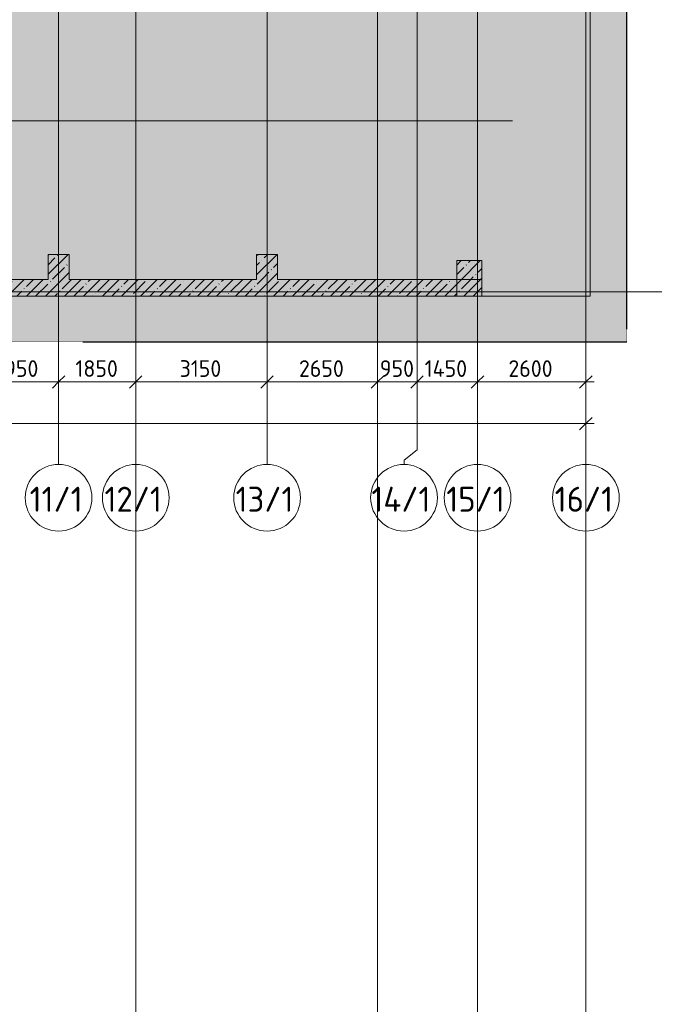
# Model space of a CAD drawing. Header units: millimetres. Extents: x -10358 to 171177, y -7314 to 134351.
# Tile 4 of 256: x 24016 to 39241, y 16308 to 39930. Entities that reach past the tile are written whole.
import ezdxf

# ---------------------------------------------------------------- set-up
doc = ezdxf.new("R2010")
doc.units = ezdxf.units.MM
doc.linetypes.add('3_ Штрих_ 5 х 3 мм', pattern=[8, 5, -3])
doc.linetypes.add('4_ Штрихпунктир_ 10 х 2 мм', pattern=[14, 10, -2, 0, -2])
for name, color, linetype, lineweight in [('A-ANNO-DIMS', 7, 'Continuous', 5), ('A-ANNO-DIMS-200', 7, 'Continuous', 5), ('A-DETL', 7, 'Continuous', 15), ('A-DETL-GENF', 7, 'Continuous', 13), ('A-FLOR', 7, 'Continuous', 13), ('A-WALL', 7, 'Continuous', 13), ('A-WALL-PATT', 7, 'Continuous', 13), ('S-COLS', 7, 'Continuous', 15), ('S-GRID', 7, 'Continuous', 5), ('S-GRID-IDEN', 7, 'Continuous', 5)]:
    doc.layers.add(name, color=color, linetype=linetype, lineweight=lineweight)
doc.styles.add('GOST Common_1', font='GOST_Common.ttf', dxfattribs={"height": 600})
doc.styles.add('GOST Common_2', font='GOST_Common.ttf', dxfattribs={"height": 400})
doc.dimstyles.new('2_мм', dxfattribs={"dimscale": 304.8, "dimtxt": 402.285999, "dimasz": 0.984252, "dimexe": 0.656168, "dimexo": 0.984252, "dimgap": 0, "dimtad": 1, "dimdec": 0, "dimdsep": 46, "dimtxsty": 'GOST Common_2', "dimblk1": 'OBLIQUE', "dimblk2": 'OBLIQUE', "dimsah": 1, "dimcen": 0.09, "dimdle": 0.656168, "dimadec": 5, "dimazin": 2, "dimtfac": 1, "dimtdec": 4, "dimtix": 1, "dimtmove": 0, "dimatfit": 3, "dimfxl": 1, "dimtvp": 1, "dimtolj": 1, "dimtzin": 0, "dimarcsym": 2})
doc.dimstyles.new('2_мм_1', dxfattribs={"dimscale": 304.8, "dimtxt": 402.285999, "dimasz": 0.984252, "dimexe": 0.656168, "dimexo": 0.984252, "dimgap": 0, "dimtad": 1, "dimdec": 0, "dimdsep": 46, "dimtxsty": 'GOST Common_2', "dimblk1": 'OBLIQUE', "dimblk2": 'OBLIQUE', "dimsah": 1, "dimcen": 0.09, "dimdle": 0.656168, "dimadec": 5, "dimazin": 2, "dimtfac": 1, "dimtdec": 4, "dimtix": 1, "dimtmove": 1, "dimatfit": 3, "dimfxl": 1, "dimtvp": 1, "dimtolj": 1, "dimtzin": 0, "dimarcsym": 2})
pattern_1 = [(45, (0, 0), (-228.0985, 228.0985), []), (45, (228.1, 0), (-228.0985, 228.0985), [403.225, -80.645, 6.706, -73.939])]

# ---------------------------------------------------------------- blocks, each defined once
blk = doc.blocks.new('Ось сетки - 8_0 мм-31302-Маркировочный план-схема -1 этажа на отм_-5_600')
at = {"layer": 'S-GRID-IDEN'}
blk.add_circle((0, 0), 4, dxfattribs=at)
blk = doc.blocks.new('DIMBLOCK99-Маркировочный план-схема -1 этажа на отм_-5_600')
at = {"layer": 'A-ANNO-DIMS-200'}
for p, q in [((23000, 31150), (23000, 31438)), ((24950, 31150), (24950, 31438)), ((23000, 31238), (24950, 31238)), ((23000, 31238), (23000, 31150)), ((24950, 31238), (24950, 31150))]:
    blk.add_line(p, q, dxfattribs=at)
at = {"layer": 'A-ANNO-DIMS-200', "lineweight": 25}
for p, q in [((23000, 31238), (22850, 31088)), ((23000, 31238), (23150, 31388)), ((24950, 31238), (24800, 31088)), ((24950, 31238), (25100, 31388))]:
    blk.add_line(p, q, dxfattribs=at)
at = {"layer": 'A-ANNO-DIMS-200', "color": 0, "insert": (23453, 31760), "char_height": 400, "width": 1251.86, "attachment_point": 1, "line_spacing_factor": 1.022761, "style": 'GOST Common_2'}
blk.add_mtext('1950', dxfattribs=at)
blk = doc.blocks.new('_Oblique')
at = {"color": 0, "linetype": 'ByBlock', "lineweight": -2}
blk.add_line((-0.5, -0.5), (0.5, 0.5), dxfattribs=at)
blk = doc.blocks.new('DIMBLOCK100-Маркировочный план-схема -1 этажа на отм_-5_600')
at = {"layer": 'A-ANNO-DIMS-200'}
for p, q in [((24950, 31150), (24950, 31438)), ((26800, 31150), (26800, 31438)), ((24950, 31238), (26800, 31238)), ((24950, 31238), (24950, 31150)), ((26800, 31238), (26800, 31150))]:
    blk.add_line(p, q, dxfattribs=at)
at = {"layer": 'A-ANNO-DIMS-200', "lineweight": 25}
for p, q in [((24950, 31238), (24800, 31088)), ((24950, 31238), (25100, 31388)), ((26800, 31238), (26650, 31088)), ((26800, 31238), (26950, 31388))]:
    blk.add_line(p, q, dxfattribs=at)
at = {"layer": 'A-ANNO-DIMS-200', "color": 0, "insert": (25353, 31760), "char_height": 400, "width": 1251.86, "attachment_point": 1, "line_spacing_factor": 1.022761, "style": 'GOST Common_2'}
blk.add_mtext('1850', dxfattribs=at)
blk = doc.blocks.new('DIMBLOCK101-Маркировочный план-схема -1 этажа на отм_-5_600')
at = {"layer": 'A-ANNO-DIMS-200'}
for p, q in [((26800, 31150), (26800, 31438)), ((29950, 31150), (29950, 31438)), ((26800, 31238), (29950, 31238)), ((26800, 31238), (26800, 31150)), ((29950, 31238), (29950, 31150))]:
    blk.add_line(p, q, dxfattribs=at)
at = {"layer": 'A-ANNO-DIMS-200', "lineweight": 25}
for p, q in [((26800, 31238), (26650, 31088)), ((26800, 31238), (26950, 31388)), ((29950, 31238), (29800, 31088)), ((29950, 31238), (30100, 31388))]:
    blk.add_line(p, q, dxfattribs=at)
at = {"layer": 'A-ANNO-DIMS-200', "color": 0, "insert": (27853, 31760), "char_height": 400, "width": 1251.86, "attachment_point": 1, "line_spacing_factor": 1.022761, "style": 'GOST Common_2'}
blk.add_mtext('3150', dxfattribs=at)
blk = doc.blocks.new('DIMBLOCK102-Маркировочный план-схема -1 этажа на отм_-5_600')
at = {"layer": 'A-ANNO-DIMS-200'}
for p, q in [((29950, 31150), (29950, 31438)), ((32600, 31150), (32600, 31438)), ((29950, 31238), (32600, 31238)), ((29950, 31238), (29950, 31150)), ((32600, 31238), (32600, 31150))]:
    blk.add_line(p, q, dxfattribs=at)
at = {"layer": 'A-ANNO-DIMS-200', "lineweight": 25}
for p, q in [((29950, 31238), (29800, 31088)), ((29950, 31238), (30100, 31388)), ((32600, 31238), (32450, 31088)), ((32600, 31238), (32750, 31388))]:
    blk.add_line(p, q, dxfattribs=at)
at = {"layer": 'A-ANNO-DIMS-200', "color": 0, "insert": (30716, 31760), "char_height": 400, "width": 1341.86, "attachment_point": 1, "line_spacing_factor": 1.022761, "style": 'GOST Common_2'}
blk.add_mtext('2650', dxfattribs=at)
blk = doc.blocks.new('DIMBLOCK103-Маркировочный план-схема -1 этажа на отм_-5_600')
at = {"layer": 'A-ANNO-DIMS-200'}
for p, q in [((32600, 31150), (32600, 31438)), ((33550, 31150), (33550, 31438)), ((32600, 31238), (33550, 31238)), ((32600, 31238), (32600, 31150)), ((33550, 31238), (33550, 31150))]:
    blk.add_line(p, q, dxfattribs=at)
at = {"layer": 'A-ANNO-DIMS-200', "lineweight": 25}
for p, q in [((32600, 31238), (32450, 31088)), ((32600, 31238), (32750, 31388)), ((33550, 31238), (33400, 31088)), ((33550, 31238), (33700, 31388))]:
    blk.add_line(p, q, dxfattribs=at)
at = {"layer": 'A-ANNO-DIMS-200', "color": 0, "insert": (32656, 31760), "char_height": 400, "width": 1006.4, "attachment_point": 1, "line_spacing_factor": 1.022761, "style": 'GOST Common_2'}
blk.add_mtext('950', dxfattribs=at)
blk = doc.blocks.new('DIMBLOCK104-Маркировочный план-схема -1 этажа на отм_-5_600')
at = {"layer": 'A-ANNO-DIMS-200'}
for p, q in [((33550, 31150), (33550, 31438)), ((35000, 31150), (35000, 31438)), ((33550, 31238), (35000, 31238)), ((33550, 31238), (33550, 31150)), ((35000, 31238), (35000, 31150))]:
    blk.add_line(p, q, dxfattribs=at)
at = {"layer": 'A-ANNO-DIMS-200', "lineweight": 25}
for p, q in [((33550, 31238), (33400, 31088)), ((33550, 31238), (33700, 31388)), ((35000, 31238), (34850, 31088)), ((35000, 31238), (35150, 31388))]:
    blk.add_line(p, q, dxfattribs=at)
at = {"layer": 'A-ANNO-DIMS-200', "color": 0, "insert": (33733, 31760), "char_height": 400, "width": 1300.95, "attachment_point": 1, "line_spacing_factor": 1.022761, "style": 'GOST Common_2'}
blk.add_mtext('1450', dxfattribs=at)
blk = doc.blocks.new('DIMBLOCK105-Маркировочный план-схема -1 этажа на отм_-5_600')
at = {"layer": 'A-ANNO-DIMS-200'}
for p, q in [((35000, 31150), (35000, 31438)), ((37600, 31150), (37600, 31438)), ((35000, 31238), (37800, 31238)), ((35000, 31238), (35000, 31150)), ((37600, 31238), (37600, 31150))]:
    blk.add_line(p, q, dxfattribs=at)
at = {"layer": 'A-ANNO-DIMS-200', "lineweight": 25}
for p, q in [((35000, 31238), (34850, 31088)), ((35000, 31238), (35150, 31388)), ((37600, 31238), (37450, 31088)), ((37600, 31238), (37750, 31388))]:
    blk.add_line(p, q, dxfattribs=at)
at = {"layer": 'A-ANNO-DIMS-200', "color": 0, "insert": (35741, 31760), "char_height": 400, "width": 1341.86, "attachment_point": 1, "line_spacing_factor": 1.022761, "style": 'GOST Common_2'}
blk.add_mtext('2600', dxfattribs=at)
blk = doc.blocks.new('DIMBLOCK106-Маркировочный план-схема -1 этажа на отм_-5_600')
at = {"layer": 'A-ANNO-DIMS-200'}
for p, q in [((5700, 30238), (37800, 30238)), ((5900, 30150), (5900, 30438)), ((5900, 30238), (5900, 30150)), ((21116, 30238), (21750, 30238)), ((22639, 30238), (21116, 30238)), ((37600, 30150), (37600, 30438)), ((37600, 30238), (37600, 30150))]:
    blk.add_line(p, q, dxfattribs=at)
at = {"layer": 'A-ANNO-DIMS-200', "lineweight": 25}
for p, q in [((5900, 30238), (5750, 30088)), ((5900, 30238), (6050, 30388)), ((37600, 30238), (37450, 30088)), ((37600, 30238), (37750, 30388))]:
    blk.add_line(p, q, dxfattribs=at)
at = {"layer": 'A-ANNO-DIMS-200', "color": 0, "insert": (21316, 30760), "char_height": 400, "width": 1587.33, "attachment_point": 1, "line_spacing_factor": 1.022761, "style": 'GOST Common_2'}
blk.add_mtext('31700', dxfattribs=at)
blk = doc.blocks.new('DIMBLOCK271-Маркировочный план-схема -1 этажа на отм_-5_600')
at = {"layer": 'A-ANNO-DIMS-200'}
for p, q in [((23000, 31150), (23000, 31438)), ((24950, 31150), (24950, 31438)), ((23000, 31238), (24950, 31238)), ((23000, 31238), (23000, 31150)), ((24950, 31238), (24950, 31150))]:
    blk.add_line(p, q, dxfattribs=at)
at = {"layer": 'A-ANNO-DIMS-200', "lineweight": 25}
for p, q in [((23000, 31238), (22850, 31088)), ((23000, 31238), (23150, 31388)), ((24950, 31238), (24800, 31088)), ((24950, 31238), (25100, 31388))]:
    blk.add_line(p, q, dxfattribs=at)
at = {"layer": 'A-ANNO-DIMS-200', "color": 0, "insert": (23453, 31760), "char_height": 400, "width": 1251.86, "attachment_point": 1, "line_spacing_factor": 1.022761, "style": 'GOST Common_2'}
blk.add_mtext('1950', dxfattribs=at)
blk = doc.blocks.new('DIMBLOCK272-Маркировочный план-схема -1 этажа на отм_-5_600')
at = {"layer": 'A-ANNO-DIMS-200'}
for p, q in [((24950, 31150), (24950, 31438)), ((26800, 31150), (26800, 31438)), ((24950, 31238), (26800, 31238)), ((24950, 31238), (24950, 31150)), ((26800, 31238), (26800, 31150))]:
    blk.add_line(p, q, dxfattribs=at)
at = {"layer": 'A-ANNO-DIMS-200', "lineweight": 25}
for p, q in [((24950, 31238), (24800, 31088)), ((24950, 31238), (25100, 31388)), ((26800, 31238), (26650, 31088)), ((26800, 31238), (26950, 31388))]:
    blk.add_line(p, q, dxfattribs=at)
at = {"layer": 'A-ANNO-DIMS-200', "color": 0, "insert": (25353, 31760), "char_height": 400, "width": 1251.86, "attachment_point": 1, "line_spacing_factor": 1.022761, "style": 'GOST Common_2'}
blk.add_mtext('1850', dxfattribs=at)
blk = doc.blocks.new('DIMBLOCK273-Маркировочный план-схема -1 этажа на отм_-5_600')
at = {"layer": 'A-ANNO-DIMS-200'}
for p, q in [((26800, 31150), (26800, 31438)), ((29950, 31150), (29950, 31438)), ((26800, 31238), (29950, 31238)), ((26800, 31238), (26800, 31150)), ((29950, 31238), (29950, 31150))]:
    blk.add_line(p, q, dxfattribs=at)
at = {"layer": 'A-ANNO-DIMS-200', "lineweight": 25}
for p, q in [((26800, 31238), (26650, 31088)), ((26800, 31238), (26950, 31388)), ((29950, 31238), (29800, 31088)), ((29950, 31238), (30100, 31388))]:
    blk.add_line(p, q, dxfattribs=at)
at = {"layer": 'A-ANNO-DIMS-200', "color": 0, "insert": (27853, 31760), "char_height": 400, "width": 1251.86, "attachment_point": 1, "line_spacing_factor": 1.022761, "style": 'GOST Common_2'}
blk.add_mtext('3150', dxfattribs=at)
blk = doc.blocks.new('DIMBLOCK274-Маркировочный план-схема -1 этажа на отм_-5_600')
at = {"layer": 'A-ANNO-DIMS-200'}
for p, q in [((29950, 31150), (29950, 31438)), ((32600, 31150), (32600, 31438)), ((29950, 31238), (32600, 31238)), ((29950, 31238), (29950, 31150)), ((32600, 31238), (32600, 31150))]:
    blk.add_line(p, q, dxfattribs=at)
at = {"layer": 'A-ANNO-DIMS-200', "lineweight": 25}
for p, q in [((29950, 31238), (29800, 31088)), ((29950, 31238), (30100, 31388)), ((32600, 31238), (32450, 31088)), ((32600, 31238), (32750, 31388))]:
    blk.add_line(p, q, dxfattribs=at)
at = {"layer": 'A-ANNO-DIMS-200', "color": 0, "insert": (30716, 31760), "char_height": 400, "width": 1341.86, "attachment_point": 1, "line_spacing_factor": 1.022761, "style": 'GOST Common_2'}
blk.add_mtext('2650', dxfattribs=at)
blk = doc.blocks.new('DIMBLOCK275-Маркировочный план-схема -1 этажа на отм_-5_600')
at = {"layer": 'A-ANNO-DIMS-200'}
for p, q in [((32600, 31150), (32600, 31438)), ((33550, 31150), (33550, 31438)), ((32600, 31238), (33550, 31238)), ((32600, 31238), (32600, 31150)), ((33550, 31238), (33550, 31150))]:
    blk.add_line(p, q, dxfattribs=at)
at = {"layer": 'A-ANNO-DIMS-200', "lineweight": 25}
for p, q in [((32600, 31238), (32450, 31088)), ((32600, 31238), (32750, 31388)), ((33550, 31238), (33400, 31088)), ((33550, 31238), (33700, 31388))]:
    blk.add_line(p, q, dxfattribs=at)
at = {"layer": 'A-ANNO-DIMS-200', "color": 0, "insert": (32656, 31760), "char_height": 400, "width": 1006.4, "attachment_point": 1, "line_spacing_factor": 1.022761, "style": 'GOST Common_2'}
blk.add_mtext('950', dxfattribs=at)
blk = doc.blocks.new('DIMBLOCK276-Маркировочный план-схема -1 этажа на отм_-5_600')
at = {"layer": 'A-ANNO-DIMS-200'}
for p, q in [((33550, 31150), (33550, 31438)), ((35000, 31150), (35000, 31438)), ((33550, 31238), (35000, 31238)), ((33550, 31238), (33550, 31150)), ((35000, 31238), (35000, 31150))]:
    blk.add_line(p, q, dxfattribs=at)
at = {"layer": 'A-ANNO-DIMS-200', "lineweight": 25}
for p, q in [((33550, 31238), (33400, 31088)), ((33550, 31238), (33700, 31388)), ((35000, 31238), (34850, 31088)), ((35000, 31238), (35150, 31388))]:
    blk.add_line(p, q, dxfattribs=at)
at = {"layer": 'A-ANNO-DIMS-200', "color": 0, "insert": (33733, 31760), "char_height": 400, "width": 1300.95, "attachment_point": 1, "line_spacing_factor": 1.022761, "style": 'GOST Common_2'}
blk.add_mtext('1450', dxfattribs=at)
blk = doc.blocks.new('DIMBLOCK277-Маркировочный план-схема -1 этажа на отм_-5_600')
at = {"layer": 'A-ANNO-DIMS-200'}
for p, q in [((35000, 31150), (35000, 31438)), ((37600, 31150), (37600, 31438)), ((35000, 31238), (37800, 31238)), ((35000, 31238), (35000, 31150)), ((37600, 31238), (37600, 31150))]:
    blk.add_line(p, q, dxfattribs=at)
at = {"layer": 'A-ANNO-DIMS-200', "lineweight": 25}
for p, q in [((35000, 31238), (34850, 31088)), ((35000, 31238), (35150, 31388)), ((37600, 31238), (37450, 31088)), ((37600, 31238), (37750, 31388))]:
    blk.add_line(p, q, dxfattribs=at)
at = {"layer": 'A-ANNO-DIMS-200', "color": 0, "insert": (35741, 31760), "char_height": 400, "width": 1341.86, "attachment_point": 1, "line_spacing_factor": 1.022761, "style": 'GOST Common_2'}
blk.add_mtext('2600', dxfattribs=at)

msp = doc.modelspace()

# ---------------------------------------------------------------- hatches: boundary and pattern name
at = {"layer": 'A-DETL-GENF', "true_color": 0xffffff}
h = msp.add_hatch(color=7, dxfattribs=at)
h.paths.add_polyline_path([(30200, 32200), (38582.9, 32200), (38582.9, 48000), (32600, 48000), (32600, 50050), (26600, 50050), (26601.2, 51500), (26900, 51500), (26900, 51900), (26600, 51900), (26600, 57825), (26900, 57825), (26900, 58225), (26600, 58225), (26600, 64100), (26900, 64100), (26900, 64500), (26600, 64500), (26600, 70300), (26900, 70300), (26900, 70700), (26600, 70700), (26600, 76750), (26900, 76750), (26900, 77150), (26600, 77150), (26600, 80600), (26975, 80600), (26975, 80900), (32600, 80900), (32600, 99100), (26975, 99100), (26975, 99400), (26575, 99400), (26575, 99100), (20875, 99100), (20875, 99400), (20475, 99400), (20475, 99100), (14525, 99100), (14525, 99400), (1400, 99400), (1400, 101100), (600, 101100), (600, 101450), (700, 101450), (700, 101750), (1400, 101750), (1400, 104300), (41750, 104300), (41750, 125510), (44050, 125510), (44050, 126310), (44700, 126310), (44700, 125510), (45250, 125510), (45250, 127956.4), (-1456, 127956.4), (-1456, 79200), (4850, 79200), (4850, 32200), (29700, 32200)])
h.paths.add_polyline_path([(19481.8, 43200), (19250, 43200), (19250, 44800), (20325, 44800), (20325, 44300), (21000, 44300), (21000, 43200), (19675, 43200)])
h.paths.add_polyline_path([(34923.4, 43245), (33775, 43245), (33776.6, 44280), (34923.4, 44280), (34923.4, 43246.6)])
h.paths.add_polyline_path([(15899.9, 43690), (15900, 43810), (15951.9, 43810), (15947.4, 43802.2), (15906.9, 43800), (15904.7, 43794.7), (15906.9, 43700), (15912.2, 43697.8), (15948.6, 43695.8), (15951.9, 43690), (15900, 43690)])
h.paths.add_polyline_path([(16768.8, 43690), (16748, 43690), (16752.5, 43697.8), (16793, 43700), (16795.2, 43705.3), (16793, 43800), (16787.7, 43802.2), (16751.5, 43803.9), (16748, 43810), (16800, 43810), (16798.8, 43690), (16787.7, 43690)])
h.paths.add_polyline_path([(6298, 43690), (6302.5, 43697.8), (6343, 43700), (6345.2, 43705.3), (6343, 43800), (6337.7, 43802.2), (6301.4, 43804.2), (6298, 43810), (6350, 43810), (6348.8, 43690), (6318.9, 43690)])
h.paths.add_polyline_path([(33774, 44335), (33724.6, 44335), (33729.1, 44342.8), (33769.6, 44345), (33771.8, 44350.3), (33769.6, 44445), (33764.3, 44447.2), (33729.1, 44447.2), (33724.6, 44455), (33776.6, 44455), (33775, 44335)])
h.paths.add_polyline_path([(34945, 44335), (34923.4, 44335), (34925, 44455), (34975.4, 44455), (34970.9, 44447.2), (34930.4, 44445), (34928.2, 44439.7), (34930.4, 44345), (34935.7, 44342.8), (34970.9, 44342.8), (34975.4, 44335)])
h.paths.add_polyline_path([(6868, 44740), (6100, 44740), (6100, 46490), (7200, 46490), (7200, 44740), (7040, 44740)])
h.paths.add_polyline_path([(13050, 45300), (12550, 45300), (12550, 77050), (13350, 77050), (13350, 61550), (24850, 61550), (24850, 60750), (13350, 60750), (13350, 45300)])
h.paths.add_polyline_path([(27808.7, 50700), (31300, 50700), (31300, 75252.5), (27250, 79728.8), (27250, 50700)])
h.paths.add_polyline_path([(31950, 50700), (32600, 50700), (32600, 75050), (31950, 75050), (31950, 50920)])
h.paths.add_polyline_path([(29374.9, 52325), (28875, 52325), (28876.1, 73440), (29675, 73440), (29675, 52325)])
h.paths.add_polyline_path([(20275, 52800), (20275, 54550), (22025, 54550), (22025, 52800), (20500, 52800)])
h.paths.add_polyline_path([(7076.2, 61250), (6100, 61250), (6100, 62630), (6348.1, 62630.8), (6349.9, 62635.3), (6347.7, 62730), (6338, 62732.2), (6307.2, 62732.2), (6302.7, 62740), (6354.7, 62740), (6354.7, 63000), (7350, 63000), (7350, 62630), (7510, 62630), (7510, 61250), (7180, 61250)])
h.paths.add_polyline_path([(31940, 75700), (32600, 75700), (32600, 80250), (27655, 80250), (31771.7, 75700)])
h.paths.add_polyline_path([(16125, 77150), (14375, 77150), (14375, 78400), (16125, 78400), (16125, 77170)])
h.paths.add_polyline_path([(20301, 78840), (20301, 78916), (20501, 78916), (20500, 78840.6), (20492, 78845.5), (20492, 78901.3), (20489.2, 78908), (20482.5, 78910.8), (20319.5, 78910.8), (20312.8, 78908), (20310, 78901.3), (20310, 78845.5)])
h.paths.add_polyline_path([(30075, 84350), (24230, 84350), (24230, 84900), (26975, 84900), (26975, 85150), (29775, 85150), (29775, 96625), (30575, 96625), (30575, 84350), (30275, 84350)])
h.paths.add_polyline_path([(18875, 93330), (17125, 93330), (17125, 95080), (18875, 95080), (18875, 94023)])
h.paths.add_polyline_path([(4850, 93330), (3100, 93330), (3100, 95080), (4850, 95080), (4850, 93507.5)])
h.paths.add_polyline_path([(2050, 99750), (32600, 99750), (32600, 100300), (45100.3, 100300), (41936.4, 103650), (2050, 103650), (2050, 100848.8)])
h.paths.add_polyline_path([(45250, 101088.1), (45250, 124860), (42400, 124860), (42400, 104105.8), (44561.3, 101817.3)])
h.paths.add_polyline_path([(40215, 101300), (3645.5, 101300), (3645.5, 102100), (40215, 102100), (40215, 101600)])
h.paths.add_polyline_path([(44325, 105712), (43825, 105712.7), (43825, 123388), (44625, 123388), (44625, 105712), (44561.3, 105712)])
h.paths.add_polyline_path([(32445, 109025), (31630, 109025), (31630, 110775), (33380, 110775), (33380, 109025), (32580, 109025)])
h.paths.add_polyline_path([(7825, 109025), (7825, 110775), (9575, 110775), (9575, 109025)])
h.paths.add_polyline_path([(40200, 117650), (700, 117650), (700, 118450), (40200, 118450), (40200, 117950)])
at = {"layer": 'A-WALL-PATT', "lineweight": 5}
h = msp.add_hatch(dxfattribs=at)
h.set_pattern_fill('FP_1', color=256, style=0, pattern_type=2)
h.set_pattern_definition(pattern_1)
h.paths.add_polyline_path([(35100.1, 33300), (35100.1, 33700), (21375, 33700), (21375, 33300), (35100, 33300)])
at = {"layer": 'S-COLS', "lineweight": 5}
h = msp.add_hatch(dxfattribs=at)
h.set_pattern_fill('FP_1', color=256, style=0, pattern_type=2)
h.set_pattern_definition(pattern_1)
h.paths.add_polyline_path([(25200, 33700), (25200, 34300), (24700, 34300), (24700, 33700)])
h = msp.add_hatch(dxfattribs=at)
h.set_pattern_fill('FP_1', color=256, style=0, pattern_type=2)
h.set_pattern_definition(pattern_1)
h.paths.add_polyline_path([(30200, 33700), (30200, 34300), (29700, 34300), (29700, 33700)])
h = msp.add_hatch(dxfattribs=at)
h.set_pattern_fill('FP_1', color=256, style=0, pattern_type=2)
h.set_pattern_definition(pattern_1)
h.paths.add_polyline_path([(34661.5, 33700), (35100, 33700), (35100, 34150), (34500, 34150), (34500, 33700)])

# ---------------------------------------------------------------- linework, layer by layer
at = {"layer": 'A-DETL', "linetype": '3_ Штрих_ 5 х 3 мм', "lineweight": 30}
for p, q in [((38582.9, 32200), (38582.9, 49600)), ((4850, 32200), (38582.9, 32200))]:
    msp.add_line(p, q, dxfattribs=at)
at = {"layer": 'A-FLOR'}
for p, q in [((37700, 33300), (37700, 41225)), ((35100.1, 33300), (37700, 33300))]:
    msp.add_line(p, q, dxfattribs=at)
at = {"layer": 'A-WALL'}
for p, q in [((24700, 33700), (21375, 33700)), ((29700, 33700), (25200, 33700)), ((35100.1, 33700), (30200, 33700)), ((35100.1, 33300), (35100.1, 33700)), ((21375, 33300), (35100.1, 33300))]:
    msp.add_line(p, q, dxfattribs=at)
at = {"layer": 'S-COLS'}
for p, q in [((24700, 34300), (24700, 33700)), ((25200, 34300), (24700, 34300)), ((25200, 33700), (25200, 34300)), ((29700, 34300), (29700, 33700)), ((30200, 34300), (29700, 34300)), ((30200, 33700), (30200, 34300)), ((34500, 34150), (34500, 33300)), ((35100, 34150), (34500, 34150)), ((35100, 33300), (35100, 34150)), ((34500, 33300), (35100, 33300))]:
    msp.add_line(p, q, dxfattribs=at)
at = {"layer": 'S-GRID', "linetype": '4_ Штрихпунктир_ 10 х 2 мм'}
for p, q in [((26800, -5714.2), (26800, 132751)), ((35000, -5714.2), (35000, 132751)), ((26800, 29261), (26800, 129968.9)), ((33550, 29611.4), (33550, 101400)), ((32600, -987.9), (32600, 80105)), ((37600, -987.9), (37600, 80105)), ((24950, 29261), (24950, 60921.2)), ((29950, 29261), (29950, 60921.2)), ((35000, 29261), (35000, 60921.2)), ((37600, 29261), (37600, 60921.2)), ((35837.5, 37500), (-5845.9, 37500)), ((155261.4, 33400), (-8758.4, 33400))]:
    msp.add_line(p, q, dxfattribs=at)
at = {"layer": 'S-GRID'}
for p, q in [((33550, 29611.4), (33236.3, 29362.6)), ((33236.3, 29362.6), (33236.3, 29261))]:
    msp.add_line(p, q, dxfattribs=at)

# ---------------------------------------------------------------- block references
at = {"layer": 'S-GRID-IDEN', "xscale": 199.9999999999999, "yscale": 199.9999999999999, "zscale": 199.9999999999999}
for p in [(24950, 28461), (26800, 28461), (29950, 28461), (33236.3, 28461), (35000, 28461), (37600, 28461)]:
    msp.add_blockref('Ось сетки - 8_0 мм-31302-Маркировочный план-схема -1 этажа на отм_-5_600', p, dxfattribs=at)

# ---------------------------------------------------------------- texts
at = {"layer": 'S-GRID-IDEN', "char_height": 600, "attachment_point": 1, "style": 'GOST Common_1'}
for s, insert, width in [('11/1', (24254.8, 28725.2), 1667.51), ('12/1', (26051.8, 28725.2), 1795.78), ('13/1', (29195.8, 28725.2), 1811.814), ('14/1', (32455, 28725.2), 1875.949), ('15/1', (34251.8, 28725.2), 1795.78), ('16/1', (36851.8, 28725.2), 1795.78)]:
    msp.add_mtext(s, dxfattribs=dict(at, insert=insert, width=width))

# ---------------------------------------------------------------- dimensions: what is measured, and where the dimension line sits
at = {"layer": 'A-ANNO-DIMS'}
for base, p1, p2, override, picture, middle in [((24950, 31237.7), (23000, 31449.8), (24950, 31449.8), {"dimpost": '<>', "dimfxl": 1950}, 'DIMBLOCK99-Маркировочный план-схема -1 этажа на отм_-5_600', (23975, 31437.7)), ((24950, 31237.7), (23000, 31449.8), (24950, 31449.8), {"dimpost": '<>', "dimfxl": 1950}, 'DIMBLOCK271-Маркировочный план-схема -1 этажа на отм_-5_600', (23975, 31437.7)), ((26800, 31237.7), (24950, 31449.8), (26800, 31449.8), {"dimpost": '<>', "dimfxl": 1850}, 'DIMBLOCK100-Маркировочный план-схема -1 этажа на отм_-5_600', (25875, 31437.7)), ((26800, 31237.7), (24950, 31449.8), (26800, 31449.8), {"dimpost": '<>', "dimfxl": 1850}, 'DIMBLOCK272-Маркировочный план-схема -1 этажа на отм_-5_600', (25875, 31437.7)), ((29950, 31237.7), (26800, 31449.8), (29950, 31449.8), {"dimpost": '<>', "dimfxl": 3150}, 'DIMBLOCK101-Маркировочный план-схема -1 этажа на отм_-5_600', (28375, 31437.7)), ((29950, 31237.7), (26800, 31449.8), (29950, 31449.8), {"dimpost": '<>', "dimfxl": 3150}, 'DIMBLOCK273-Маркировочный план-схема -1 этажа на отм_-5_600', (28375, 31437.7)), ((32600, 31237.7), (29950, 31449.8), (32600, 31449.8), {"dimpost": '<>', "dimfxl": 2650}, 'DIMBLOCK102-Маркировочный план-схема -1 этажа на отм_-5_600', (31275, 31437.7)), ((32600, 31237.7), (29950, 31449.8), (32600, 31449.8), {"dimpost": '<>', "dimfxl": 2650}, 'DIMBLOCK274-Маркировочный план-схема -1 этажа на отм_-5_600', (31275, 31437.7)), ((33550, 31237.7), (32600, 31449.8), (33550, 31449.8), {"dimpost": '<>', "dimfxl": 950}, 'DIMBLOCK103-Маркировочный план-схема -1 этажа на отм_-5_600', (33075, 31437.7)), ((33550, 31237.7), (32600, 31449.8), (33550, 31449.8), {"dimpost": '<>', "dimfxl": 950}, 'DIMBLOCK275-Маркировочный план-схема -1 этажа на отм_-5_600', (33075, 31437.7)), ((35000, 31237.7), (33550, 31449.8), (35000, 31449.8), {"dimpost": '<>', "dimfxl": 1450}, 'DIMBLOCK104-Маркировочный план-схема -1 этажа на отм_-5_600', (34275, 31437.7)), ((35000, 31237.7), (33550, 31449.8), (35000, 31449.8), {"dimpost": '<>', "dimfxl": 1450}, 'DIMBLOCK276-Маркировочный план-схема -1 этажа на отм_-5_600', (34275, 31437.7)), ((37600, 31237.7), (35000, 31449.8), (37600, 31449.8), {"dimpost": '<>', "dimfxl": 2600}, 'DIMBLOCK105-Маркировочный план-схема -1 этажа на отм_-5_600', (36300, 31437.7)), ((37600, 31237.7), (35000, 31449.8), (37600, 31449.8), {"dimpost": '<>', "dimfxl": 2600}, 'DIMBLOCK277-Маркировочный план-схема -1 этажа на отм_-5_600', (36300, 31437.7))]:
    dim = msp.add_linear_dim(base=base, p1=p1, p2=p2, dimstyle='2_мм', override=override, dxfattribs=at)
    dim.commit()
    dim.dimension.update_dxf_attribs({"geometry": picture, "text_midpoint": middle})
dim = msp.add_linear_dim(base=(37600, 30237.7), p1=(5900, 30449.8), p2=(37600, 30449.8), dimstyle='2_мм_1', override={"dimpost": '<>', "dimfxl": 31700}, dxfattribs=at)
dim.commit()
dim.dimension.update_dxf_attribs({"geometry": 'DIMBLOCK106-Маркировочный план-схема -1 этажа на отм_-5_600', "text_midpoint": (22109.8, 30493.7), "dimtype": 160})

doc.saveas('drawing.dxf')
